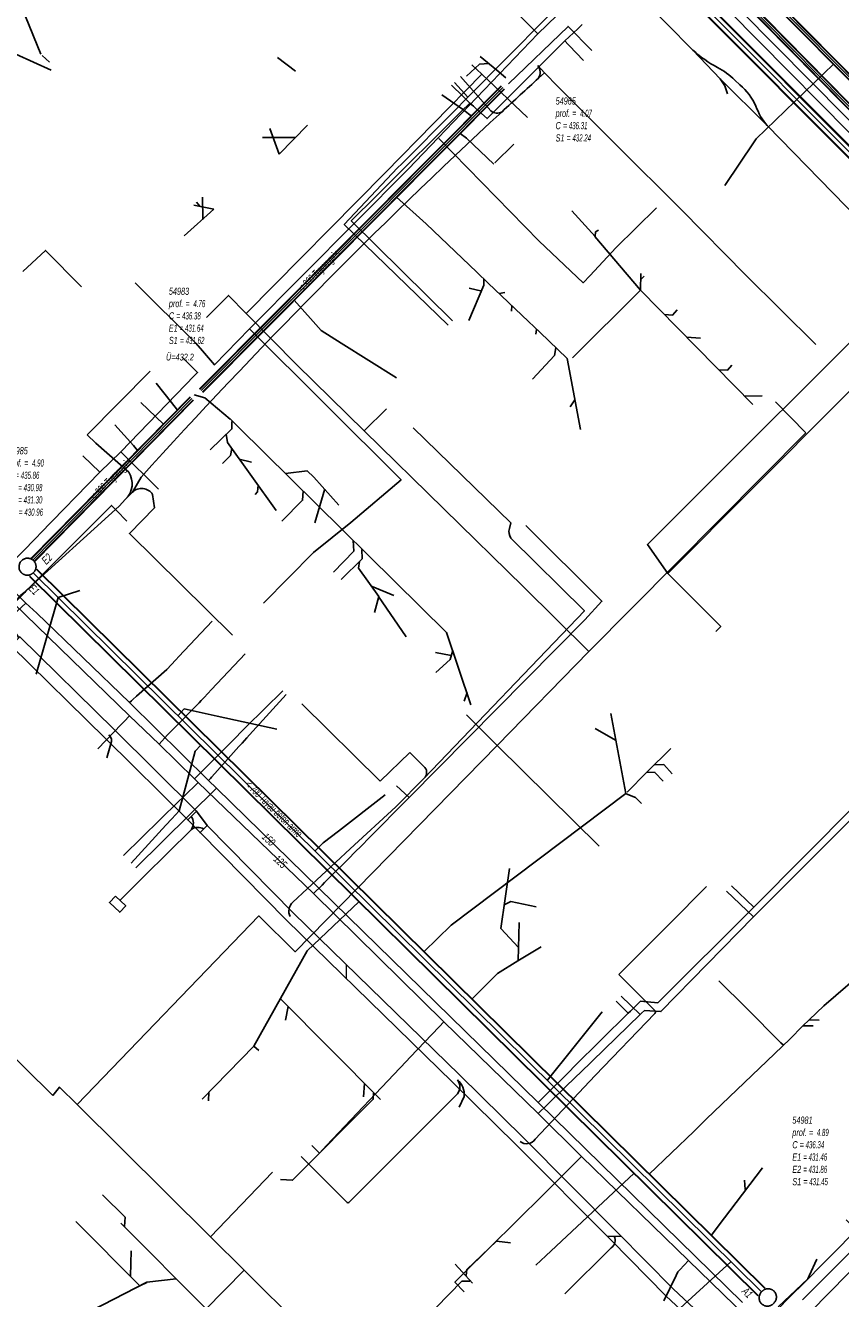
# Model space of a CAD drawing. Header units: metres. Extents: x 2695563 to 2696938, y 1260544 to 1262032.
# Tile 33 of 256: x 2695838 to 2695895, y 1261001 to 1261090. Entities that reach past the tile are written whole.
import ezdxf

# ---------------------------------------------------------------- set-up
doc = ezdxf.new("R2010")
doc.units = ezdxf.units.M
doc.header["$LTSCALE"] = 100
doc.linetypes.add('AUSGEZOGEN', pattern=[0])
doc.linetypes.add('STRICHLINIE2_S3', pattern=[0.25, 0.15, -0.1])
for name, color, linetype in [('Eau portable_Cadastre des conduites_Conduite', 171, 'AUSGEZOGEN'), ('Eau potable_Cadastre des conduites_Conduite_Texte', 171, 'AUSGEZOGEN'), ('EU_Cadastre des conduites', 24, 'AUSGEZOGEN'), ('EU_Cadastre des conduites – Texte', 7, 'AUSGEZOGEN'), ('EU_Cadastre des conduites_Regard normalisé – Texte', 24, 'AUSGEZOGEN'), ('EU_Cadastre des conduites_Regard – Polygone de détail', 24, 'AUSGEZOGEN'), ('EU_Cadastre des conduites_Texte entrée-sortie', 24, 'AUSGEZOGEN'), ('Gaz_Cadastre des conduites_Conduite', 32, 'AUSGEZOGEN'), ('Gaz_Cadastre des conduites_Conduite_Texte', 32, 'AUSGEZOGEN'), ('Réseau électrique_Cadastre des conduite_Bord du tracé', 1, 'AUSGEZOGEN'), ('Réseau électrique_Cadastre des conduite_Tronçon de tracé', 1, 'AUSGEZOGEN'), ('Réseau électrique_Cadastre des conduites_Ouvrage_Surface-Ligne-Point', 1, 'AUSGEZOGEN'), ('TV_Cadastre des conduites_CONDUITE', 92, 'AUSGEZOGEN'), ('Télécommunications_SW_Cadastre des conduites_Bord du tracé', 94, 'AUSGEZOGEN')]:
    doc.layers.add(name, color=color, linetype=linetype)
doc.styles.add('ARIAL', font='arial.ttf')
pattern_1 = [(0, (2708005, 1273150), (6075, 6075), [6075, -6075]), (90, (2708005, 1273150), (-6075, 6075), [6075, -6075])]

# ---------------------------------------------------------------- blocks, each defined once
blk = doc.blocks.new('COMPLEXOBJECT_1523')
at = {"layer": 'EU_Cadastre des conduites_Regard – Polygone de détail', "color": 24, "linetype": 'STRICHLINIE2_S3', "transparency": 33554687}
for centre, radius, start, end in [((5889.127, 11001.453), 0.587, 135.93559, 222.2071), ((5889.171, 11001.505), 0.585, 43.4465, 142.59935), ((5889.171, 11001.505), 0.586, 315.92018, 43.51464), ((5889.127, 11001.454), 0.587, 222.34108, 322.49973)]:
    blk.add_arc(centre, radius, start, end, dxfattribs=at)
blk = doc.blocks.new('COMPLEXOBJECT_1524')
at = {"layer": 'EU_Cadastre des conduites_Regard – Polygone de détail', "color": 24, "linetype": 'STRICHLINIE2_S3', "transparency": 33554687}
for centre, radius, start, end in [((5837.244, 11052.71), 0.592, 51.43578, 138.29027), ((5837.245, 11052.712), 0.59, 312.00023, 51.43649), ((5837.229, 11052.698), 0.589, 136.44851, 223.41002), ((5837.231, 11052.697), 0.589, 223.16107, 313.97132)]:
    blk.add_arc(centre, radius, start, end, dxfattribs=at)
blk = doc.blocks.new('COMPLEXOBJECT_2342')
at = {"layer": 'Réseau électrique_Cadastre des conduite_Tronçon de tracé', "color": 1, "linetype": 'AUSGEZOGEN', "transparency": 33554687}
blk.add_line((5859.78, 11008.144), (5867.387, 11015.755), dxfattribs=at)
blk.add_arc((5859.719, 11008.213), 0.0917, 231.39052, 311.52219, dxfattribs=at)
blk = doc.blocks.new('COMPLEXOBJECT_2343')
at = {"layer": 'Réseau électrique_Cadastre des conduite_Tronçon de tracé', "color": 1, "linetype": 'AUSGEZOGEN', "transparency": 33554687}
blk.add_line((5872.846, 11012.563), (5877.039, 11017.048), dxfattribs=at)
blk.add_arc((5872.243, 11012.993), 0.741, 231.58753, 324.47644, dxfattribs=at)
blk = doc.blocks.new('COMPLEXOBJECT_2381')
at = {"layer": 'Réseau électrique_Cadastre des conduite_Tronçon de tracé', "color": 1, "linetype": 'AUSGEZOGEN', "transparency": 33554687}
for p, q in [((5881.237, 11021.591), (5879.547, 11023.27)), ((5877.039, 11017.048), (5881.232, 11021.372))]:
    blk.add_line(p, q, dxfattribs=at)
blk.add_arc((5881.115, 11021.484), 0.162, 316.27601, 41.1082, dxfattribs=at)
blk = doc.blocks.new('COMPLEXOBJECT_2401')
at = {"layer": 'Réseau électrique_Cadastre des conduite_Tronçon de tracé', "color": 1, "linetype": 'AUSGEZOGEN', "transparency": 33554687}
blk.add_lwpolyline([(5865.048, 11037.873), (5876.292, 11049.623), (5871.137, 11054.711)], dxfattribs=at)
blk.add_arc((5871.69, 11055.128), 0.692, 158.83737, 217.03781, dxfattribs=at)
blk = doc.blocks.new('COMPLEXOBJECT_2519')
at = {"layer": 'Réseau électrique_Cadastre des conduite_Tronçon de tracé', "color": 1, "linetype": 'AUSGEZOGEN', "transparency": 33554687}
blk.add_line((5888.481, 10996.73), (5893.389, 11001.742), dxfattribs=at)
blk.add_arc((5888.721, 10996.368), 0.434, 123.63211, 214.58286, dxfattribs=at)
blk = doc.blocks.new('COMPLEXOBJECT_2582')
at = {"layer": 'Réseau électrique_Cadastre des conduite_Tronçon de tracé', "color": 1, "linetype": 'AUSGEZOGEN', "transparency": 33554687}
blk.add_lwpolyline([(5836.909, 11050.822), (5843.653, 11056.948), (5844.119, 11057.448)], dxfattribs=at)
blk.add_arc((5838.24, 11049.146), 2.14, 128.4507, 221.50115, dxfattribs=at)
blk = doc.blocks.new('COMPLEXOBJECT_2583')
at = {"layer": 'Réseau électrique_Cadastre des conduite_Tronçon de tracé', "color": 1, "linetype": 'AUSGEZOGEN', "transparency": 33554687}
blk.add_line((5844.332, 11059.325), (5842.035, 11061.37), dxfattribs=at)
blk.add_arc((5843.094, 11058.515), 1.48, 313.85786, 33.1938, dxfattribs=at)
blk = doc.blocks.new('COMPLEXOBJECT_2584')
at = {"layer": 'Réseau électrique_Cadastre des conduite_Tronçon de tracé', "color": 1, "linetype": 'AUSGEZOGEN', "transparency": 33554687}
blk.add_line((5855.841, 11029.188), (5859.863, 11032.92), dxfattribs=at)
blk.add_arc((5856.422, 11028.559), 0.856, 132.72537, 206.25505, dxfattribs=at)
blk = doc.blocks.new('COMPLEXOBJECT_2593')
at = {"layer": 'Réseau électrique_Cadastre des conduite_Tronçon de tracé', "color": 1, "linetype": 'AUSGEZOGEN', "transparency": 33554687}
blk.add_line((5842.802, 11039.307), (5843.08, 11040.287), dxfattribs=at)
blk.add_arc((5842.67, 11040.523), 0.473, 330.05362, 54.92608, dxfattribs=at)
blk = doc.blocks.new('COMPLEXOBJECT_2594')
at = {"layer": 'Réseau électrique_Cadastre des conduite_Tronçon de tracé', "color": 1, "linetype": 'AUSGEZOGEN', "transparency": 33554687}
blk.add_line((5867.519, 11014.809), (5867.855, 11015.575), dxfattribs=at)
blk.add_arc((5866.581, 11015.724), 1.282, 353.34257, 51.4227, dxfattribs=at)
blk = doc.blocks.new('COMPLEXOBJECT_2607')
at = {"layer": 'Réseau électrique_Cadastre des conduite_Tronçon de tracé', "color": 1, "linetype": 'AUSGEZOGEN', "transparency": 33554687}
blk.add_line((5865.111, 11038.637), (5864.732, 11039.009), dxfattribs=at)
blk.add_arc((5864.659, 11038.29), 0.57, 313.06378, 37.50824, dxfattribs=at)
blk = doc.blocks.new('COMPLEXOBJECT_2640')
at = {"layer": 'Réseau électrique_Cadastre des conduite_Tronçon de tracé', "color": 1, "linetype": 'AUSGEZOGEN', "transparency": 33554687}
blk.add_line((5887.201, 11086.492), (5886.851, 11086.815), dxfattribs=at)
for centre, radius, start, end in [((5889.782, 11095.405), 8.755, 227.81828, 241.63145), ((5883.069, 11082.864), 5.469, 46.25012, 62.17336), ((5884.051, 11082.971), 4.725, 25.42124, 48.18335), ((5892.287, 11086.376), 4.201, 199.13266, 220.886)]:
    blk.add_arc(centre, radius, start, end, dxfattribs=at)
blk = doc.blocks.new('COMPLEXOBJECT_2695')
at = {"layer": 'Réseau électrique_Cadastre des conduite_Tronçon de tracé', "color": 1, "linetype": 'AUSGEZOGEN', "transparency": 33554687}
blk.add_line((5869.73, 11084.662), (5867.594, 11087.079), dxfattribs=at)
blk.add_arc((5870.165, 11085.181), 0.677, 230.04091, 301.06109, dxfattribs=at)

msp = doc.modelspace()

# ---------------------------------------------------------------- hatches: boundary and pattern name
at = {"layer": 'Réseau électrique_Cadastre des conduite_Bord du tracé', "lineweight": 18, "transparency": 33554687}
h = msp.add_hatch(dxfattribs=at)
h.set_pattern_fill('MUSTER', color=1, scale=6075, style=0, pattern_type=2)
h.set_pattern_definition(pattern_1)
h.paths.add_polyline_path([(2695850.059, 1261035.386), (2695844.284, 1261041.097), (2695837.666, 1261047.599), (2695837.05, 1261046.971), (2695843.667, 1261040.471), (2695849.44, 1261034.76)], flags=0)
h = msp.add_hatch(dxfattribs=at)
h.set_pattern_fill('MUSTER', color=1, scale=6075, style=0, pattern_type=2)
h.set_pattern_definition(pattern_1)
h.paths.add_polyline_path([(2695849.44, 1261034.76), (2695850.313, 1261033.877), (2695850.811, 1261034.369), (2695850.059, 1261035.386)], flags=0)
h = msp.add_hatch(dxfattribs=at)
h.set_pattern_fill('MUSTER', color=1, scale=6075, style=0, pattern_type=2)
h.set_pattern_definition(pattern_1)
h.paths.add_polyline_path([(2695887.908, 1260997.747), (2695883.488, 1261001.887), (2695879.603, 1261005.82), (2695873, 1261012.471), (2695868.491, 1261016.889), (2695856.871, 1261028.238), (2695850.811, 1261034.369), (2695850.313, 1261033.877), (2695856.377, 1261027.741), (2695868.001, 1261016.389), (2695872.507, 1261011.974), (2695879.106, 1261005.327), (2695883, 1261001.385), (2695887.43, 1260997.236)], flags=0)
at = {"layer": 'Réseau électrique_Cadastre des conduites_Ouvrage_Surface-Ligne-Point', "lineweight": 18, "transparency": 33554687}
h = msp.add_hatch(dxfattribs=at)
h.set_pattern_fill('MUSTER', color=1, scale=2025, style=0, pattern_type=2)
h.set_pattern_definition([(0, (2699905, 1265050), (2025, 2025), [2025, -2025]), (90, (2699905, 1265050), (-2025, 2025), [2025, -2025])])
h.paths.add_polyline_path([(2695844.369, 1261029.425), (2695843.947, 1261028.975), (2695844.677, 1261028.291), (2695845.098, 1261028.741)], flags=0)

# ---------------------------------------------------------------- linework, layer by layer
at = {"layer": 'Eau portable_Cadastre des conduites_Conduite', "color": 7, "linetype": 'AUSGEZOGEN', "transparency": 33554687}
for p, q in [((2695869.09, 1261085.44), (2695868.14, 1261086.47)), ((2695851.115, 1261043.908), (2695853.465, 1261046.416)), ((2695853.55, 1261041.3), (2695856.105, 1261043.814)), ((2695864.97, 1261036.33), (2695864.089, 1261037.151)), ((2695862.05, 1261033.38), (2695864.97, 1261036.33)), ((2695889.12, 1261027.977), (2695887.237, 1261029.78)), ((2695883.687, 1261002.831), (2695882.826, 1261001.049))]:
    msp.add_line(p, q, dxfattribs=at)
for points in [[(2695862.298, 1261117.03), (2695863.524, 1261115.807), (2695881.033, 1261097.924), (2695904.286, 1261074.399), (2695914.709, 1261063.865)], [(2695877.975, 1261094.287), (2695877.879, 1261094.163), (2695874.56, 1261090.94), (2695869.09, 1261085.44), (2695868.087, 1261084.408)], [(2695868.087, 1261084.408), (2695864.451, 1261080.759), (2695864.158, 1261080.466)], [(2695806.403, 1261080.429), (2695814.12, 1261072.81), (2695826.01, 1261061.04), (2695831.29, 1261055.88), (2695837.25, 1261049.94), (2695845.37, 1261042.05), (2695847.44, 1261040.07), (2695849.91, 1261037.64), (2695850.18, 1261037.38), (2695858.27, 1261029.6), (2695867.41, 1261020.61), (2695874.02, 1261014.19), (2695877.05, 1261011.17), (2695884.56, 1261003.88), (2695886.142, 1261002.342), (2695889.47, 1260999.11), (2695890.16, 1260998.36)], [(2695864.158, 1261080.466), (2695860.415, 1261076.507), (2695867.704, 1261069.446)], [(2695842.002, 1261072.139), (2695839.464, 1261074.689), (2695837.871, 1261073.202)], [(2695840.659, 1261053.364), (2695840.878, 1261053.583), (2695844.09, 1261056.81), (2695844.229, 1261056.669), (2695844.372, 1261056.523), (2695844.442, 1261056.452), (2695845.17, 1261055.711)], [(2695864.97, 1261036.33), (2695877.28, 1261048.8), (2695878.49, 1261050.09), (2695873.156, 1261055.404)], [(2695837.25, 1261049.94), (2695837.844, 1261050.536), (2695838.008, 1261050.702), (2695838.098, 1261050.792), (2695840.659, 1261053.364)], [(2695881.18, 1261021.13), (2695881.274, 1261021.216), (2695881.484, 1261021.41), (2695882.626, 1261021.326), (2695889.12, 1261027.977), (2695903.944, 1261042.808), (2695902.742, 1261044.023), (2695902.145, 1261044.627)], [(2695847.44, 1261040.07), (2695848.032, 1261040.727), (2695848.217, 1261040.915), (2695848.303, 1261041.003), (2695850.245, 1261042.98), (2695850.383, 1261043.127), (2695850.595, 1261043.353), (2695850.843, 1261043.618), (2695851.115, 1261043.908)], [(2695845.37, 1261042.05), (2695844.994, 1261041.66), (2695844.806, 1261041.465), (2695843.145, 1261039.74)], [(2695849.91, 1261037.64), (2695850.594, 1261038.324), (2695850.772, 1261038.502), (2695850.878, 1261038.609), (2695852.573, 1261040.305), (2695852.668, 1261040.4), (2695852.791, 1261040.525), (2695853.224, 1261040.967), (2695853.55, 1261041.3)], [(2695850.18, 1261037.38), (2695849.827, 1261037.042), (2695849.517, 1261036.745), (2695849.372, 1261036.607), (2695849.091, 1261036.338), (2695848.79, 1261036.05), (2695844.941, 1261032.261)], [(2695858.27, 1261029.6), (2695858.86, 1261030.19), (2695859.045, 1261030.375), (2695859.225, 1261030.555), (2695860.854, 1261032.184), (2695861.045, 1261032.375), (2695861.745, 1261033.075), (2695862.05, 1261033.38)], [(2695879.851, 1261022.418), (2695881.18, 1261021.13), (2695876.954, 1261017.034), (2695876.685, 1261016.774)], [(2695867.41, 1261020.61), (2695867.069, 1261020.252), (2695865.053, 1261018.137), (2695864.77, 1261017.84)], [(2695858.136, 1261011.943), (2695858.68, 1261011.4), (2695858.917, 1261011.651), (2695859.18, 1261011.93), (2695864.77, 1261017.84)], [(2695876.685, 1261016.774), (2695874.999, 1261015.139), (2695874.814, 1261014.96), (2695874.639, 1261014.79), (2695874.02, 1261014.19)], [(2695877.05, 1261011.17), (2695876.775, 1261010.894), (2695874.42, 1261008.53)], [(2695868.831, 1261001.689), (2695868.18, 1261002.37), (2695868.487, 1261002.673), (2695868.728, 1261002.911), (2695874.42, 1261008.53)], [(2695892.093, 1261001.752), (2695892.311, 1261001.971), (2695896.536, 1261006.226), (2695895.87, 1261006.969)], [(2695884.56, 1261003.88), (2695883.95, 1261003.229), (2695883.805, 1261003.074), (2695883.687, 1261002.831)], [(2695889.47, 1260999.11), (2695890.078, 1260999.722), (2695890.258, 1260999.904), (2695890.358, 1261000.005), (2695892.093, 1261001.752)]]:
    msp.add_lwpolyline(points, dxfattribs=at)
at = {"layer": 'EU_Cadastre des conduites', "linetype": 'AUSGEZOGEN', "transparency": 33554687}
for p, q in [((2695922.982, 1261059.516), (2695867.239, 1261115.988)), ((2695922.996, 1261059.53), (2695867.253, 1261116.002)), ((2695923.01, 1261059.544), (2695867.267, 1261116.016)), ((2695922.768, 1261059.306), (2695867.025, 1261115.778)), ((2695922.782, 1261059.32), (2695867.039, 1261115.792)), ((2695922.796, 1261059.334), (2695867.053, 1261115.806)), ((2695871.415, 1261086.229), (2695850.26, 1261064.977)), ((2695871.429, 1261086.215), (2695850.274, 1261064.963)), ((2695871.443, 1261086.201), (2695850.288, 1261064.949)), ((2695871.627, 1261086.017), (2695850.472, 1261064.765)), ((2695871.641, 1261086.003), (2695850.486, 1261064.751)), ((2695871.655, 1261085.989), (2695850.5, 1261064.737)), ((2695849.605, 1261064.421), (2695838.462, 1261053.102)), ((2695849.619, 1261064.407), (2695838.476, 1261053.088)), ((2695849.633, 1261064.393), (2695838.49, 1261053.074)), ((2695849.819, 1261064.211), (2695838.676, 1261052.892)), ((2695849.833, 1261064.197), (2695838.69, 1261052.878)), ((2695849.847, 1261064.183), (2695838.704, 1261052.864)), ((2695889.416, 1261001.408), (2695838.35, 1261051.82)), ((2695889.43, 1261001.422), (2695838.364, 1261051.834)), ((2695889.444, 1261001.436), (2695838.378, 1261051.848)), ((2695889.908, 1261001.906), (2695838.842, 1261052.318)), ((2695889.922, 1261001.92), (2695838.856, 1261052.332)), ((2695889.936, 1261001.934), (2695838.87, 1261052.346))]:
    msp.add_line(p, q, dxfattribs=at)
at = {"layer": 'EU_Cadastre des conduites', "color": 255, "transparency": 33554687}
for p, q in [((2695922.889, 1261059.425), (2695867.146, 1261115.897)), ((2695871.535, 1261086.109), (2695850.38, 1261064.857)), ((2695849.726, 1261064.302), (2695838.583, 1261052.983)), ((2695889.676, 1261001.671), (2695838.61, 1261052.083))]:
    msp.add_line(p, q, dxfattribs=at)
at = {"layer": 'EU_Cadastre des conduites', "color": 24, "linetype": 'AUSGEZOGEN', "transparency": 33554687}
for p, q in [((2695839.141, 1261088.449), (2695838.063, 1261091.08)), ((2695839.748, 1261087.883), (2695839.229, 1261088.361)), ((2695855.738, 1261088.217), (2695856.998, 1261087.242)), ((2695867.27, 1261085.59), (2695868.784, 1261084.547)), ((2695855.197, 1261083.243), (2695855.853, 1261081.426)), ((2695855.853, 1261081.426), (2695857.846, 1261083.463)), ((2695854.678, 1261082.596), (2695857.004, 1261082.604)), ((2695872.318, 1261082.134), (2695870.989, 1261080.827)), ((2695887.113, 1261079.248), (2695889.168, 1261082.31)), ((2695849.868, 1261077.862), (2695851.278, 1261077.574)), ((2695850.058, 1261078.06), (2695850.285, 1261077.783)), ((2695850.485, 1261078.413), (2695850.492, 1261076.866)), ((2695866.175, 1261076.542), (2695864.093, 1261078.421)), ((2695851.278, 1261077.574), (2695849.2, 1261075.703)), ((2695876.387, 1261077.472), (2695878.024, 1261075.666)), ((2695869.72, 1261073.162), (2695866.175, 1261076.542)), ((2695877.987, 1261075.673), (2695881.192, 1261071.904)), ((2695870.516, 1261072.403), (2695869.72, 1261073.162)), ((2695873.335, 1261069.709), (2695870.516, 1261072.403)), ((2695881.222, 1261073.081), (2695881.188, 1261071.908)), ((2695881.447, 1261072.881), (2695881.221, 1261072.643)), ((2695869.173, 1261072.032), (2695870.075, 1261071.823)), ((2695871.672, 1261071.728), (2695871.29, 1261071.665)), ((2695881.196, 1261071.908), (2695876.432, 1261067.149)), ((2695889.076, 1261063.875), (2695881.188, 1261071.909)), ((2695858.791, 1261069.083), (2695856.897, 1261071.191)), ((2695872.16, 1261070.429), (2695872.179, 1261070.814)), ((2695874.129, 1261068.947), (2695873.335, 1261069.709)), ((2695873.863, 1261068.807), (2695873.913, 1261069.155)), ((2695876.055, 1261067.099), (2695874.129, 1261068.947)), ((2695885.402, 1261068.544), (2695884.419, 1261068.604)), ((2695876.982, 1261062.125), (2695876.063, 1261067.099)), ((2695889.737, 1261064.493), (2695888.494, 1261064.469)), ((2695846.165, 1261064.029), (2695847.741, 1261062.507)), ((2695876.269, 1261063.719), (2695876.584, 1261064.206)), ((2695853.911, 1261059.839), (2695853.058, 1261060.061)), ((2695860.04, 1261056.824), (2695858.283, 1261058.791)), ((2695858.366, 1261055.601), (2695859.053, 1261057.982)), ((2695841.884, 1261050.838), (2695840.359, 1261050.357)), ((2695863.903, 1261050.494), (2695862.375, 1261051.131)), ((2695838.82, 1261044.99), (2695840.359, 1261050.357)), ((2695864.762, 1261047.592), (2695862.83, 1261050.43)), ((2695869.308, 1261042.828), (2695867.6, 1261047.897)), ((2695866.813, 1261046.507), (2695867.92, 1261046.287)), ((2695868.823, 1261043.094), (2695869.028, 1261043.704)), ((2695855.7, 1261041.134), (2695851.5, 1261042.044)), ((2695879.108, 1261042.213), (2695880.164, 1261036.614)), ((2695878.016, 1261041.181), (2695879.447, 1261040.345)), ((2695883.325, 1261039.76), (2695881.64, 1261038.101)), ((2695863.288, 1261036.517), (2695860.014, 1261033.971)), ((2695871.999, 1261031.356), (2695871.407, 1261027.163)), ((2695871.411, 1261027.16), (2695872.646, 1261025.817)), ((2695872.69, 1261027.565), (2695872.608, 1261024.898)), ((2695898.09, 1261025.225), (2695894.051, 1261021.739)), ((2695871.17, 1261023.994), (2695869.395, 1261022.212)), ((2695888.6, 1261021.579), (2695886.692, 1261023.49)), ((2695862.952, 1261015.174), (2695855.94, 1261022.228)), ((2695856.3, 1261020.729), (2695856.476, 1261021.684)), ((2695891.035, 1261019.139), (2695888.6, 1261021.579)), ((2695878.508, 1261021.31), (2695876.457, 1261018.74)), ((2695893.72, 1261020.735), (2695893.034, 1261020.738)), ((2695893.299, 1261020.319), (2695892.591, 1261020.326)), ((2695850.454, 1261015.192), (2695854.071, 1261018.912)), ((2695854.418, 1261018.597), (2695854.071, 1261018.912)), ((2695876.457, 1261018.74), (2695874.66, 1261016.494)), ((2695891.23, 1261018.967), (2695891.035, 1261019.139)), ((2695861.762, 1261015.36), (2695861.84, 1261016.276)), ((2695850.904, 1261015.061), (2695850.924, 1261015.675)), ((2695884.925, 1261012.931), (2695881.811, 1261009.921)), ((2695874.563, 1261004.198), (2695880.75, 1261009.99)), ((2695888.48, 1261009.514), (2695888.532, 1261008.85)), ((2695887.082, 1261006.875), (2695886.144, 1261005.622)), ((2695845.481, 1261004.562), (2695845.418, 1261002.788)), ((2695868.201, 1261003.615), (2695869.425, 1261002.296)), ((2695873.859, 1261003.562), (2695874.563, 1261004.198)), ((2695883.156, 1260999.796), (2695887.541, 1261003.779)), ((2695893.57, 1261003.979), (2695893.027, 1261002.809)), ((2695839.748, 1260998.856), (2695846.576, 1261002.35)), ((2695846.568, 1261002.35), (2695848.64, 1261002.589))]:
    msp.add_line(p, q, dxfattribs=at)
for points in [[(2695877.771, 1261088.711), (2695876.116, 1261090.39), (2695871.939, 1261086.356)], [(2695839.856, 1261087.312), (2695837.388, 1261088.456), (2695837.213, 1261088.715)], [(2695868.984, 1261086.897), (2695869.902, 1261087.74), (2695870.548, 1261087.791)], [(2695869.959, 1261088.278), (2695871.114, 1261087.321), (2695871.756, 1261086.776)], [(2695889.168, 1261082.31), (2695889.309, 1261082.518), (2695894.735, 1261087.734)], [(2695868.784, 1261084.547), (2695869.136, 1261084.258), (2695869.321, 1261084.121)], [(2695870.901, 1261080.739), (2695868.989, 1261082.557), (2695868.554, 1261082.873)], [(2695878.24, 1261076.118), (2695878.047, 1261075.986), (2695878.011, 1261075.685)], [(2695869.149, 1261069.776), (2695870.207, 1261072.246), (2695870.204, 1261072.701)], [(2695883.776, 1261070.519), (2695883.444, 1261070.156), (2695882.888, 1261070.203)], [(2695864.085, 1261065.757), (2695860.21, 1261068.191), (2695858.791, 1261069.083)], [(2695873.628, 1261065.672), (2695875.175, 1261067.323), (2695875.262, 1261067.861)], [(2695887.606, 1261066.634), (2695887.298, 1261066.303), (2695886.683, 1261066.315)], [(2695847.225, 1261065.372), (2695848.31, 1261064.032), (2695848.718, 1261063.494)], [(2695852.428, 1261062.869), (2695850.641, 1261064.353), (2695849.892, 1261064.575)], [(2695844.332, 1261062.469), (2695845.638, 1261061.02), (2695845.92, 1261060.657)], [(2695851.007, 1261060.698), (2695852.536, 1261062.177), (2695852.536, 1261062.686)], [(2695867.6, 1261047.897), (2695853.004, 1261062.294), (2695852.422, 1261062.875)], [(2695855.654, 1261056.455), (2695852.23, 1261061.22), (2695852.149, 1261061.811)], [(2695851.875, 1261059.751), (2695852.445, 1261060.319), (2695852.537, 1261060.803)], [(2695858.283, 1261058.791), (2695857.808, 1261059.237), (2695856.306, 1261059.044)], [(2695854.161, 1261057.575), (2695854.344, 1261057.755), (2695854.383, 1261058.226)], [(2695856.045, 1261055.716), (2695857.502, 1261057.175), (2695857.528, 1261057.803)], [(2695859.677, 1261052.13), (2695861.081, 1261053.609), (2695861.055, 1261054.355)], [(2695860.204, 1261051.61), (2695861.683, 1261053.073), (2695861.657, 1261053.727)], [(2695862.533, 1261049.303), (2695862.839, 1261050.421), (2695861.421, 1261052.422), (2695861.489, 1261052.871)], [(2695866.835, 1261045.1), (2695867.839, 1261046.01), (2695868.002, 1261046.563)], [(2695851.5, 1261042.044), (2695849.198, 1261042.542), (2695848.756, 1261042.067)], [(2695848.332, 1261034.851), (2695848.835, 1261035.392), (2695849.955, 1261039.594), (2695850.37, 1261039.994)], [(2695883.427, 1261038), (2695882.82, 1261038.652), (2695882.202, 1261038.629)], [(2695882.79, 1261037.489), (2695882.202, 1261038.09), (2695881.64, 1261038.101), (2695880.253, 1261036.703)], [(2695880.164, 1261036.614), (2695867.927, 1261027.386), (2695866.012, 1261025.524)], [(2695881.268, 1261035.905), (2695880.837, 1261036.335), (2695880.179, 1261036.585)], [(2695845.472, 1261031.729), (2695847.918, 1261034.399), (2695848.332, 1261034.851)], [(2695860.014, 1261033.971), (2695858.932, 1261033.151), (2695858.363, 1261032.583)], [(2695854.079, 1261018.912), (2695857.829, 1261025.59), (2695861.477, 1261029.045)], [(2695873.874, 1261028.669), (2695872.091, 1261029.036), (2695871.641, 1261028.819)], [(2695874.22, 1261025.867), (2695872.583, 1261024.883), (2695871.17, 1261023.994)], [(2695894.051, 1261021.739), (2695893.034, 1261020.738), (2695892.591, 1261020.326), (2695891.66, 1261019.404)], [(2695891.66, 1261019.404), (2695885.832, 1261013.806), (2695884.925, 1261012.931)], [(2695855.952, 1261009.558), (2695856.794, 1261009.506), (2695862.456, 1261015.18), (2695862.473, 1261015.601)], [(2695889.761, 1261010.385), (2695887.453, 1261007.371), (2695887.082, 1261006.875)], [(2695843.467, 1261008.477), (2695845.047, 1261006.919), (2695845.004, 1261006.259)], [(2695841.589, 1261006.621), (2695846.086, 1261002.108), (2695846.564, 1261002.337)], [(2695844.744, 1261006.497), (2695850.764, 1261000.466), (2695850.65, 1261000.366)], [(2695872.076, 1261005.12), (2695871.091, 1261005.229), (2695869.023, 1261003.25), (2695868.968, 1261002.824)], [(2695893.027, 1261002.809), (2695892.919, 1261002.585), (2695890.848, 1261000.627)], [(2695862.71, 1260995.938), (2695863.227, 1260996.613), (2695864.128, 1260997.788), (2695868.673, 1261002.434), (2695869.23, 1261002.434)]]:
    msp.add_lwpolyline(points, dxfattribs=at)
at = {"layer": 'Gaz_Cadastre des conduites_Conduite', "linetype": 'AUSGEZOGEN', "transparency": 33554687}
for p, q in [((2695862.772, 1261118.116), (2695913.284, 1261066.791)), ((2695862.785, 1261118.129), (2695913.297, 1261066.805)), ((2695862.798, 1261118.142), (2695913.311, 1261066.818)), ((2695862.986, 1261118.326), (2695913.497, 1261067.002)), ((2695862.999, 1261118.339), (2695913.511, 1261067.015)), ((2695863.012, 1261118.352), (2695913.524, 1261067.029))]:
    msp.add_line(p, q, dxfattribs=at)
at = {"layer": 'Gaz_Cadastre des conduites_Conduite', "color": 255, "linetype": 'AUSGEZOGEN', "transparency": 33554687}
msp.add_line((2695862.892, 1261118.234), (2695913.404, 1261066.91), dxfattribs=at)
at = {"layer": 'Gaz_Cadastre des conduites_Conduite', "color": 32, "linetype": 'AUSGEZOGEN', "transparency": 33554687}
for p, q in [((2695843.27, 1261059.14), (2695842.09, 1261060.29)), ((2695844.75, 1261060.57), (2695847.4, 1261057.94)), ((2695848.829, 1261046.21), (2695851.158, 1261048.688)), ((2695853.773, 1261040.726), (2695856.35, 1261043.565)), ((2695851.45, 1261036.99), (2695845.796, 1261031.406)), ((2695887.58, 1261030.144), (2695889.154, 1261028.649))]:
    msp.add_line(p, q, dxfattribs=at)
for points in [[(2695862.869, 1261117.264), (2695863.164, 1261116.965), (2695867.658, 1261112.391), (2695883.38, 1261096.413), (2695912.516, 1261066.969), (2695919.482, 1261059.862), (2695935.616, 1261043.485), (2695952.834, 1261026.129), (2695966.508, 1261012.274), (2695975.912, 1261002.87), (2695979.168, 1260999.703), (2695982.735, 1260996.409), (2695983.78, 1260995.484)], [(2695877.114, 1261090.523), (2695876.987, 1261090.404), (2695876.801, 1261090.231), (2695875.878, 1261089.369), (2695870.441, 1261083.924), (2695869.625, 1261084.662), (2695869.477, 1261084.796), (2695869.366, 1261084.897), (2695869.228, 1261085.021)], [(2695875.878, 1261089.369), (2695876.116, 1261089.12), (2695876.185, 1261089.048), (2695877.195, 1261087.991)], [(2695869.228, 1261085.021), (2695868.727, 1261085.508), (2695867.944, 1261086.269)], [(2695869.228, 1261085.021), (2695868.63, 1261084.426), (2695862.936, 1261078.764), (2695862.688, 1261078.518)], [(2695806.874, 1261080.657), (2695807.207, 1261080.327), (2695809.6, 1261077.96), (2695810.67, 1261076.87), (2695830.08, 1261057.88), (2695836.19, 1261051.85), (2695838.1, 1261049.97), (2695838.86, 1261049.26), (2695845.35, 1261042.99), (2695850.9, 1261037.52), (2695851.45, 1261036.99), (2695874.01, 1261014.96), (2695888.35, 1261000.94)], [(2695862.688, 1261078.518), (2695860.907, 1261076.764), (2695868.012, 1261069.76)], [(2695838.879, 1261054.619), (2695839.095, 1261054.841), (2695843.27, 1261059.14), (2695844.75, 1261060.57), (2695849.927, 1261065.912), (2695850.139, 1261066.131), (2695849.058, 1261067.213)], [(2695836.19, 1261051.85), (2695836.329, 1261051.993), (2695836.387, 1261052.053), (2695836.671, 1261052.345), (2695838.879, 1261054.619)], [(2695838.1, 1261049.97), (2695837.24, 1261049.19), (2695817.566, 1261029.304), (2695817.061, 1261028.793), (2695816.588, 1261028.312), (2695816.38, 1261028.1), (2695814.59, 1261029.77), (2695814.243, 1261030.016), (2695813.941, 1261030.23)], [(2695845.35, 1261042.99), (2695845.5, 1261043.122), (2695845.583, 1261043.196), (2695845.853, 1261043.433), (2695847.979, 1261045.305), (2695848.617, 1261045.984), (2695848.829, 1261046.21)], [(2695901.869, 1261044.352), (2695902.209, 1261044.02), (2695902.518, 1261043.719), (2695902.802, 1261043.442), (2695902.938, 1261043.308), (2695903.334, 1261042.923), (2695889.154, 1261028.649), (2695882.412, 1261021.951), (2695881.196, 1261022.047), (2695880.972, 1261021.828), (2695880.502, 1261021.368), (2695880.34, 1261021.21)], [(2695850.9, 1261037.52), (2695851.033, 1261037.669), (2695851.112, 1261037.757), (2695851.34, 1261038.012), (2695853.038, 1261039.914), (2695853.12, 1261040.005), (2695853.252, 1261040.153), (2695853.579, 1261040.514), (2695853.773, 1261040.726)], [(2695876.216, 1261017.138), (2695876.554, 1261017.472), (2695880.34, 1261021.21), (2695879.497, 1261022.063)], [(2695874.01, 1261014.96), (2695874.152, 1261015.101), (2695874.222, 1261015.17), (2695874.458, 1261015.403), (2695876.216, 1261017.138)], [(2695892.549, 1261001.122), (2695892.831, 1261001.404), (2695896.88, 1261005.44), (2695895.627, 1261006.723)]]:
    msp.add_lwpolyline(points, dxfattribs=at)
at = {"layer": 'Réseau électrique_Cadastre des conduite_Bord du tracé', "color": 1, "linetype": 'AUSGEZOGEN', "transparency": 33554687}
for points in [[(2695850.059, 1261035.386), (2695844.284, 1261041.097), (2695837.666, 1261047.599), (2695837.05, 1261046.971), (2695843.667, 1261040.471), (2695849.44, 1261034.76), (2695850.059, 1261035.386)], [(2695849.44, 1261034.76), (2695850.313, 1261033.877), (2695850.811, 1261034.369), (2695850.059, 1261035.386), (2695849.44, 1261034.76)], [(2695887.908, 1260997.747), (2695883.488, 1261001.887), (2695879.603, 1261005.82), (2695873, 1261012.471), (2695868.491, 1261016.889), (2695856.871, 1261028.238), (2695850.811, 1261034.369), (2695850.313, 1261033.877), (2695856.377, 1261027.741), (2695868.001, 1261016.389), (2695872.507, 1261011.974), (2695879.106, 1261005.327), (2695883, 1261001.385), (2695887.43, 1260997.236), (2695887.908, 1260997.747)]]:
    msp.add_lwpolyline(points, close=True, dxfattribs=at)
at = {"layer": 'Réseau électrique_Cadastre des conduite_Tronçon de tracé', "color": 1, "linetype": 'AUSGEZOGEN', "transparency": 33554687}
for p, q in [((2695884.873, 1261088.727), (2695876.701, 1261096.985)), ((2695886.786, 1261086.712), (2695884.873, 1261088.727)), ((2695874.46, 1261087.136), (2695873.986, 1261087.653)), ((2695874.046, 1261086.761), (2695874.46, 1261087.136)), ((2695875.431, 1261086.16), (2695874.46, 1261087.136)), ((2695890.081, 1261083.436), (2695886.786, 1261086.712)), ((2695879.474, 1261082.118), (2695875.431, 1261086.16)), ((2695884.076, 1261077.534), (2695879.474, 1261082.118)), ((2695888.582, 1261072.96), (2695884.076, 1261077.534)), ((2695893.493, 1261068.085), (2695888.582, 1261072.96)), ((2695842.397, 1261061.769), (2695846.818, 1261066.211)), ((2695843.005, 1261061.18), (2695842.397, 1261061.769)), ((2695872.102, 1261055.58), (2695865.263, 1261062.255)), ((2695845.575, 1261057.747), (2695846.178, 1261058.797)), ((2695845.089, 1261057.258), (2695845.575, 1261057.747)), ((2695847.119, 1261056.639), (2695846.979, 1261057.581)), ((2695872.014, 1261055.188), (2695872.102, 1261055.58)), ((2695862.928, 1261037.492), (2695857.449, 1261042.905)), ((2695865.014, 1261039.493), (2695862.928, 1261037.492)), ((2695865.702, 1261038.819), (2695865.014, 1261039.493)), ((2695846.39, 1261030.813), (2695849.699, 1261034.099)), ((2695844.689, 1261029.125), (2695846.39, 1261030.813)), ((2695880.517, 1261023.08), (2695879.68, 1261023.922)), ((2695857.391, 1261011.18), (2695860.632, 1261007.951)), ((2695894.359, 1261001.552), (2695903.46, 1261010.832)), ((2695875.887, 1261001.532), (2695879.148, 1261004.775))]:
    msp.add_line(p, q, dxfattribs=at)
for points in [[(2695887.305, 1261085.67), (2695887.121, 1261086.22), (2695886.786, 1261086.712)], [(2695933.367, 1261039.691), (2695923.279, 1261049.819), (2695905.1, 1261068.21), (2695896.538, 1261076.832), (2695890.081, 1261083.436)], [(2695852.582, 1261047.713), (2695845.356, 1261054.852), (2695847.119, 1261056.639)], [(2695860.833, 1261032.73), (2695864.04, 1261035.683), (2695866.018, 1261037.683)], [(2695879.68, 1261023.922), (2695883.245, 1261027.505), (2695885.834, 1261030.091)]]:
    msp.add_lwpolyline(points, dxfattribs=at)
for centre, radius, start, end in [((2695873.375, 1261087.164), 0.782, 329.0004, 38.69596), ((2696234.161, 1260691.587), 534.645, 132.34239, 132.71495), ((2696144.211, 1260789.656), 401.573, 132.77702, 137.9161), ((2695846.209, 1261057.088), 0.915, 32.63879, 133.87524), ((2695849.054, 1261034.545), 0.784, 325.35221, 36.2847), ((2695850.149, 1261033.435), 0.802, 59.03691, 124.14905), ((2695867.768, 1261016.047), 0.761, 320.70976, 39.99832), ((2695878.816, 1261005.287), 0.61, 302.92694, 28.02406)]:
    msp.add_arc(centre, radius, start, end, dxfattribs=at)
at = {"layer": 'Réseau électrique_Cadastre des conduites_Ouvrage_Surface-Ligne-Point', "color": 1, "linetype": 'AUSGEZOGEN', "transparency": 33554687}
msp.add_lwpolyline([(2695844.369, 1261029.425), (2695843.947, 1261028.975), (2695844.677, 1261028.291), (2695845.098, 1261028.741), (2695844.369, 1261029.425)], close=True, dxfattribs=at)
at = {"layer": 'TV_Cadastre des conduites_CONDUITE', "color": 92, "linetype": 'AUSGEZOGEN', "transparency": 33554687}
for p, q in [((2695853.546, 1261070.266), (2695857.09, 1261066.66)), ((2695857.09, 1261066.66), (2695861.811, 1261062.037)), ((2695863.378, 1261063.582), (2695861.811, 1261062.037)), ((2695892.785, 1261061.902), (2695890.671, 1261064.076)), ((2695892.785, 1261061.902), (2695877.562, 1261046.56)), ((2695871.133, 1261039.985), (2695877.562, 1261046.56)), ((2695868.989, 1261042.137), (2695871.133, 1261039.985)), ((2695871.133, 1261039.985), (2695878.288, 1261032.92)), ((2695839.984, 1261015.442), (2695834.2, 1261021.138)), ((2695841.686, 1261014.814), (2695851.042, 1261005.539)), ((2695855.394, 1261010.079), (2695851.042, 1261005.539)), ((2695851.042, 1261005.539), (2695853.394, 1261003.208)), ((2695853.394, 1261003.208), (2695850.669, 1261000.416)), ((2695853.394, 1261003.208), (2695861.879, 1260994.797))]:
    msp.add_line(p, q, dxfattribs=at)
for points in [[(2695869.369, 1261087.688), (2695870.058, 1261087.04), (2695873.273, 1261084.015)], [(2695853.546, 1261070.266), (2695863.282, 1261080.135), (2695870.058, 1261087.04)], [(2695853.546, 1261070.266), (2695852.299, 1261071.535), (2695850.762, 1261069.985)], [(2695861.811, 1261062.037), (2695872.984, 1261051.098), (2695877.562, 1261046.56)], [(2695841.686, 1261014.814), (2695854.424, 1261028.03), (2695856.988, 1261025.52), (2695871.133, 1261039.985)], [(2695841.686, 1261014.814), (2695840.459, 1261016.03), (2695839.984, 1261015.442)]]:
    msp.add_lwpolyline(points, dxfattribs=at)
at = {"layer": 'Télécommunications_SW_Cadastre des conduites_Bord du tracé', "linetype": 'AUSGEZOGEN', "transparency": 33554687}
for p, q in [((2695881.526, 1261095.465), (2695899.877, 1261077.052)), ((2695881.548, 1261095.486), (2695899.898, 1261077.073)), ((2695881.57, 1261095.506), (2695899.92, 1261077.094)), ((2695881.968, 1261095.872), (2695900.302, 1261077.476)), ((2695881.99, 1261095.892), (2695900.324, 1261077.497)), ((2695882.012, 1261095.913), (2695900.345, 1261077.518))]:
    msp.add_line(p, q, dxfattribs=at)
at = {"layer": 'Télécommunications_SW_Cadastre des conduites_Bord du tracé', "color": 255, "transparency": 33554687}
msp.add_line((2695881.769, 1261095.689), (2695900.111, 1261077.285), dxfattribs=at)
at = {"layer": 'Télécommunications_SW_Cadastre des conduites_Bord du tracé', "color": 94, "linetype": 'AUSGEZOGEN', "transparency": 33554687}
msp.add_line((2695879.611, 1261095.358), (2695873.989, 1261089.877), dxfattribs=at)
for points in [[(2695867.797, 1261096.044), (2695869.921, 1261093.926), (2695872.754, 1261091.101), (2695873.989, 1261089.877)], [(2695853.775, 1261069.192), (2695864.922, 1261080.414), (2695867.004, 1261082.586), (2695873.989, 1261089.877)], [(2695882.319, 1261077.682), (2695879.473, 1261074.871), (2695877.663, 1261072.928), (2695877.186, 1261072.416), (2695874.1, 1261075.332), (2695867.046, 1261082.54)], [(2695845.762, 1261072.411), (2695850.022, 1261068.186), (2695850.476, 1261067.654), (2695851.32, 1261066.664), (2695853.775, 1261069.192)], [(2695900.417, 1261072.776), (2695881.684, 1261054.069), (2695883.109, 1261052.038)], [(2695901.2, 1261070.197), (2695883.109, 1261052.038), (2695885.128, 1261050.027), (2695886.828, 1261048.333), (2695886.475, 1261047.979)], [(2695854.753, 1261049.967), (2695858.269, 1261053.522), (2695860.891, 1261055.62), (2695864.407, 1261058.614), (2695853.775, 1261069.192)]]:
    msp.add_lwpolyline(points, dxfattribs=at)

# ---------------------------------------------------------------- block references
at = {"layer": 'EU_Cadastre des conduites_Regard – Polygone de détail', "color": 24, "linetype": 'STRICHLINIE2_S3', "lineweight": -3, "transparency": 33554687}
for name in ['COMPLEXOBJECT_1524', 'COMPLEXOBJECT_1523']:
    msp.add_blockref(name, (2690000.97, 1249999.81), dxfattribs=at)
at = {"layer": 'Réseau électrique_Cadastre des conduite_Tronçon de tracé', "color": 1, "linetype": 'AUSGEZOGEN', "lineweight": -3, "transparency": 33554687}
for name in ['COMPLEXOBJECT_2640', 'COMPLEXOBJECT_2695', 'COMPLEXOBJECT_2583', 'COMPLEXOBJECT_2582', 'COMPLEXOBJECT_2401', 'COMPLEXOBJECT_2593', 'COMPLEXOBJECT_2607', 'COMPLEXOBJECT_2584', 'COMPLEXOBJECT_2381', 'COMPLEXOBJECT_2594', 'COMPLEXOBJECT_2343', 'COMPLEXOBJECT_2342', 'COMPLEXOBJECT_2519']:
    msp.add_blockref(name, (2690000.97, 1249999.81), dxfattribs=at)

# ---------------------------------------------------------------- texts
at = {"layer": 'Eau potable_Cadastre des conduites_Conduite_Texte', "color": 7, "transparency": 33554687, "insert": (2695855.937, 1261031.835), "char_height": 0.55426, "width": 1.10014, "attachment_point": 5, "rotation": 316.1187, "style": 'ARIAL'}
msp.add_mtext('\\A1;{\\fArial|i1|b0;\\H0.554263;\\W0.700000;\\C7;125}\\P', dxfattribs=at)
at = {"layer": 'EU_Cadastre des conduites – Texte', "color": 24, "transparency": 33554687, "char_height": 0.55705, "width": 6, "attachment_point": 5, "style": 'ARIAL'}
for s, insert, rotation in [('\\A1;{\\fArial|b0|i1|c0|p34;\\W0.7;< \\W0.49;300 Tuyau grès}', (2695858.71, 1261073.217), 45.1314), ('\\A1;{\\fArial|b0|i1|c0|p34;\\W0.7;< \\W0.49;300 Tuyau grès}', (2695844.135, 1261058.615), 45.4491), ('\\A1;{\\fArial|b0|i1|c0|p34;\\W0.7;< \\W0.49;700 Tuyau béton armé}', (2695855.426, 1261035.474), 315.369)]:
    msp.add_mtext(s, dxfattribs=dict(at, insert=insert, rotation=rotation))
at = {"layer": 'EU_Cadastre des conduites_Regard normalisé – Texte', "color": 24, "transparency": 33554687, "char_height": 0.50641, "attachment_point": 1, "line_spacing_factor": 1.024096, "style": 'ARIAL'}
for s, insert, width in [('\\A1;{\\fArial|b0|i1|c0|p34;\\W0.69314;54965}\\P{\\fArial|b0|i1|c0|p34;\\H0.99721x;\\W0.69314;prof. = \\W0.4852; 4.07}\\P{\\fArial|b0|i1|c0|p34;\\H0.99721x;\\W0.69314;C =\\W0.4852; 436.31}\\P{\\fArial|b0|i1|c0|p34;\\H0.99721x;\\W0.69314;S1 =\\W0.4852; 432.24}', (2695875.242, 1261085.417), 2.83248), ('\\A1;{\\fArial|b0|i1|c0|p34;\\W0.69514;54983}\\P{\\fArial|b0|i1|c0|p34;\\H0.99721x;\\W0.69514;prof. = \\W0.4866; 4.76}\\P{\\fArial|b0|i1|c0|p34;\\H0.99721x;\\W0.69514;C =\\W0.4866; 436.38}\\P{\\fArial|b0|i1|c0|p34;\\H0.99721x;\\W0.69514;E1 \\W0.4866;= 431.64}\\P{\\fArial|b0|i1|c0|p34;\\H0.99721x;\\W0.69514;S1 =\\W0.4866; 431.62}', (2695848.118, 1261072.08), 2.84065), ('\\A1;{\\fArial|b0|i1|c0|p34;\\W0.69532;54985}\\P{\\fArial|b0|i1|c0|p34;\\H0.99721x;\\W0.69532;prof. = \\W0.48672; 4.90}\\P{\\fArial|b0|i1|c0|p34;\\H0.99721x;\\W0.69532;C =\\W0.48672; 435.86}\\P{\\fArial|b0|i1|c0|p34;\\H0.99721x;\\W0.69532;E1 \\W0.48672;= 430.98}\\P{\\fArial|b0|i1|c0|p34;\\H0.99721x;\\W0.69532;E2 \\W0.48672;= 431.30}\\P{\\fArial|b0|i1|c0|p34;\\H0.99721x;\\W0.69532;S1 =\\W0.48672; 430.96}', (2695836.803, 1261060.904), 2.8414), ('\\A1;{\\fArial|b0|i1|c0|p34;\\W0.69496;54981}\\P{\\fArial|b0|i1|c0|p34;\\H0.99721x;\\W0.69496;prof. = \\W0.48647; 4.89}\\P{\\fArial|b0|i1|c0|p34;\\H0.99721x;\\W0.69496;C =\\W0.48647; 436.34}\\P{\\fArial|b0|i1|c0|p34;\\H0.99721x;\\W0.69496;E1 \\W0.48647;= 431.46}\\P{\\fArial|b0|i1|c0|p34;\\H0.99721x;\\W0.69496;E2 \\W0.48647;= 431.86}\\P{\\fArial|b0|i1|c0|p34;\\H0.99721x;\\W0.69496;S1 =\\W0.48647; 431.45}', (2695891.843, 1261013.972), 2.83648)]:
    msp.add_mtext(s, dxfattribs=dict(at, insert=insert, width=width))
at = {"layer": 'EU_Cadastre des conduites_Regard normalisé – Texte', "color": 24, "transparency": 33554687, "insert": (2695847.915, 1261066.964), "char_height": 0.48109, "width": 1.9707, "attachment_point": 7, "style": 'ARIAL'}
msp.add_mtext('\\A1;{\\fArial|i1|b0;\\H0.481092;\\W0.700000;\\C24;Ü=432.2}\\P', dxfattribs=at)
at = {"layer": 'EU_Cadastre des conduites_Texte entrée-sortie', "color": 24, "transparency": 33554687, "char_height": 0.55705, "attachment_point": 7, "style": 'ARIAL'}
for s, insert, width, rotation in [('\\A1;{\\fArial|i1|b0;\\H0.557054;\\W0.700000;\\C24;E2}\\P', (2695839.527, 1261052.629), 0.86376, 45.4491), ('\\A1;{\\fArial|i1|b0;\\H0.557054;\\W0.700000;\\C24;E1}\\P', (2695838.23, 1261050.948), 0.85544, 315.369), ('\\A1;{\\fArial|i1|b0;\\H0.557054;\\W0.700000;\\C24;A1}\\P', (2695888.262, 1261001.662), 0.85544, 315.369)]:
    msp.add_mtext(s, dxfattribs=dict(at, insert=insert, width=width, rotation=rotation))
at = {"layer": 'Gaz_Cadastre des conduites_Conduite_Texte', "color": 32, "transparency": 33554687, "insert": (2695855.123, 1261033.395), "char_height": 0.55825, "width": 1.10806, "attachment_point": 5, "rotation": 315.6804, "style": 'ARIAL'}
msp.add_mtext('\\A1;{\\fArial|i1|b0;\\H0.558250;\\W0.700000;\\C32;150}\\P', dxfattribs=at)

doc.saveas('drawing.dxf')
